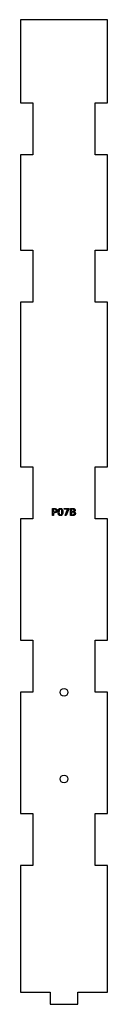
# Model space of a CAD drawing. Header units: millimetres. Extents: x 0 to 50, y 0 to 568.
import ezdxf

# ---------------------------------------------------------------- set-up
doc = ezdxf.new("R2010")
doc.units = ezdxf.units.MM
doc.layers.add('CUT', color=1, linetype='Continuous')
doc.layers.add('LABELS', color=3, linetype='Continuous')

msp = doc.modelspace()

# ---------------------------------------------------------------- linework, layer by layer
at = {"layer": 'CUT'}
msp.add_lwpolyline([(0, 7), (17, 7), (17, 0), (33, 0), (33, 7), (50, 7), (50, 80), (43, 80), (43, 110), (50, 110), (50, 180), (43, 180), (43, 210), (50, 210), (50, 280), (43, 280), (43, 310), (50, 310), (50, 405), (43, 405), (43, 435), (50, 435), (50, 490), (43, 490), (43, 520), (50, 520), (50, 568), (0, 568), (0, 520), (7, 520), (7, 490), (0, 490), (0, 435), (7, 435), (7, 405), (0, 405), (0, 310), (7, 310), (7, 280), (0, 280), (0, 210), (7, 210), (7, 180), (0, 180), (0, 110), (7, 110), (7, 80), (0, 80)], close=True, dxfattribs=at)
for centre in [(25, 180), (25, 130)]:
    msp.add_circle(centre, 2.25, dxfattribs=at)
at = {"layer": 'LABELS'}
for points in [[(18.44, 286), (19.66, 286), (19.97, 285.98), (20.25, 285.92), (20.48, 285.83), (20.67, 285.7), (20.83, 285.53), (20.93, 285.32), (21, 285.08), (21.02, 284.81), (21, 284.53), (20.93, 284.29), (20.83, 284.08), (20.67, 283.91), (20.48, 283.78), (20.25, 283.68), (19.97, 283.63), (19.66, 283.61), (18.98, 283.61), (18.98, 282), (18.44, 282), (18.44, 286)], [(18.98, 285.56), (18.98, 284.05), (19.66, 284.05), (19.84, 284.06), (19.99, 284.1), (20.13, 284.16), (20.24, 284.25), (20.33, 284.36), (20.4, 284.48), (20.44, 284.63), (20.45, 284.81), (20.44, 284.97), (20.4, 285.12), (20.33, 285.25), (20.24, 285.36), (20.13, 285.45), (19.99, 285.51), (19.84, 285.54), (19.66, 285.56), (18.98, 285.56)], [(22.95, 286.07), (23.27, 286.04), (23.54, 285.94), (23.78, 285.77), (23.98, 285.54), (24.13, 285.24), (24.24, 284.89), (24.31, 284.47), (24.33, 284), (24.31, 283.52), (24.24, 283.11), (24.13, 282.75), (23.98, 282.45), (23.78, 282.22), (23.54, 282.06), (23.27, 281.96), (22.95, 281.92), (22.63, 281.96), (22.36, 282.06), (22.12, 282.22), (21.92, 282.45), (21.77, 282.75), (21.66, 283.11), (21.59, 283.52), (21.57, 284), (21.59, 284.47), (21.66, 284.89), (21.77, 285.24), (21.92, 285.54), (22.12, 285.77), (22.36, 285.94), (22.63, 286.04), (22.95, 286.07)], [(22.95, 285.64), (22.75, 285.62), (22.58, 285.54), (22.44, 285.41), (22.32, 285.23), (22.23, 285), (22.16, 284.72), (22.12, 284.38), (22.11, 284), (22.12, 283.61), (22.16, 283.28), (22.23, 282.99), (22.32, 282.76), (22.44, 282.58), (22.58, 282.45), (22.75, 282.38), (22.95, 282.35), (23.15, 282.38), (23.32, 282.45), (23.46, 282.58), (23.58, 282.76), (23.67, 282.99), (23.74, 283.28), (23.78, 283.61), (23.79, 284), (23.78, 284.38), (23.74, 284.72), (23.67, 285), (23.58, 285.23), (23.46, 285.41), (23.32, 285.54), (23.15, 285.62), (22.95, 285.64)], [(25.15, 286), (27.72, 286), (27.72, 285.77), (26.27, 282), (25.7, 282), (27.07, 285.54), (25.15, 285.54), (25.15, 286)], [(28.73, 286), (30.11, 286), (30.4, 285.98), (30.66, 285.94), (30.88, 285.86), (31.06, 285.74), (31.21, 285.6), (31.31, 285.43), (31.38, 285.23), (31.4, 285.01), (31.39, 284.84), (31.35, 284.68), (31.3, 284.55), (31.23, 284.43), (31.13, 284.33), (31.01, 284.25), (30.88, 284.19), (30.72, 284.16), (30.91, 284.1), (31.08, 284.02), (31.22, 283.92), (31.34, 283.8), (31.44, 283.65), (31.51, 283.49), (31.55, 283.32), (31.56, 283.12), (31.54, 282.87), (31.47, 282.65), (31.36, 282.45), (31.2, 282.29), (31, 282.16), (30.76, 282.07), (30.48, 282.02), (30.16, 282), (28.73, 282), (28.73, 286)], [(29.27, 285.56), (29.27, 284.35), (30.07, 284.35), (30.25, 284.36), (30.41, 284.39), (30.55, 284.43), (30.66, 284.5), (30.74, 284.58), (30.81, 284.69), (30.84, 284.81), (30.85, 284.95), (30.84, 285.09), (30.81, 285.22), (30.74, 285.32), (30.66, 285.41), (30.55, 285.47), (30.41, 285.52), (30.25, 285.55), (30.07, 285.56), (29.27, 285.56)], [(29.27, 283.91), (29.27, 282.44), (30.14, 282.44), (30.34, 282.46), (30.52, 282.49), (30.66, 282.55), (30.78, 282.63), (30.88, 282.73), (30.94, 282.85), (30.98, 283), (30.99, 283.18), (30.98, 283.35), (30.94, 283.5), (30.88, 283.63), (30.78, 283.73), (30.66, 283.81), (30.52, 283.87), (30.34, 283.9), (30.14, 283.91), (29.27, 283.91)]]:
    msp.add_lwpolyline(points, close=True, dxfattribs=at)

doc.saveas('drawing.dxf')
